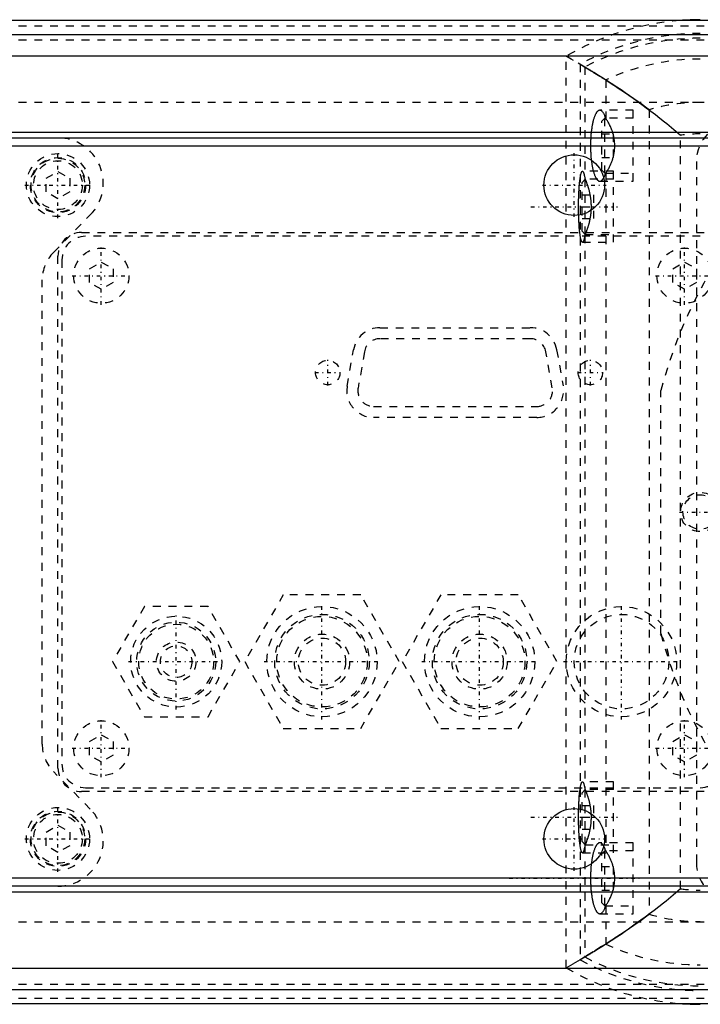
# Model space of a CAD drawing. Extents: x -614 to 147, y -88 to 88.
# Tile 4 of 9: x -415 to -329, y -62 to 62. Entities that reach past the tile are written whole.
import ezdxf

# ---------------------------------------------------------------- set-up
doc = ezdxf.new("R2010")
doc.units = 0
doc.linetypes.add('CENTER', pattern=[1.5, 0.45, -0.5, 0.05, -0.5])
doc.linetypes.add('DASHED', pattern=[2, 1, -1])
for name, color, linetype in [('AM_0', 7, 'CONTINUOUS'), ('AM_3', 7, 'DASHED'), ('AM_7', 7, 'CENTER')]:
    doc.layers.add(name, color=color, linetype=linetype)

msp = doc.modelspace()

# ---------------------------------------------------------------- linework, layer by layer
at = {"layer": 'AM_0', "color": 7, "linetype": 'CONTINUOUS'}
for p, q in [((-216.5, 62.4), (-595, 62.4)), ((-595, 60.61), (-216.5, 60.61)), ((-595, 57.91), (-216.5, 57.91)), ((-595, 48.21), (-216.5, 48.21)), ((-461.5, 47.5), (-227.5, 47.5)), ((-461.5, 46.5), (-227.5, 46.5)), ((-227.5, -46.5), (-461.5, -46.5)), ((-227.5, -47.5), (-461.5, -47.5)), ((-595, -48.21), (-216.5, -48.21)), ((-595, -57.91), (-216.5, -57.91)), ((-595, -60.61), (-216.5, -60.61)), ((-595, -62.4), (-216.5, -62.4))]:
    msp.add_line(p, q, dxfattribs=at)
for centre in [(-344.5, 41.5), (-344.5, -41.5)]:
    msp.add_circle(centre, 3.85, dxfattribs=at)
for centre, start, end in [((-328.5, 29), 90, 94.4282), ((-328.5, -29), 265.5718, 270)]:
    msp.add_arc(centre, 33.5, start, end, dxfattribs=at)
at = {"layer": 'AM_3', "color": 6, "linetype": 'DASHED'}
for p, q in [((-595, 61.74), (-216.5, 61.74)), ((-595, 59.93), (-216.5, 59.93)), ((-345.5, 57.87), (-343.75, 56.85)), ((-345.5, -57.87), (-345.5, 57.87)), ((-343.15, 56.49), (-345.5, 57.87)), ((-343.75, 56.85), (-343.75, -56.85)), ((-343.15, 56.49), (-343.15, 42.35)), ((-340.5, 54.85), (-340.5, 49.98)), ((-595, 52.03), (-216.5, 52.03)), ((-337, 51), (-341.25, 51)), ((-337, 50), (-340.6, 50)), ((-340.6, 43), (-340.6, 50)), ((-340.5, 49.98), (-340.51, 50)), ((-337, 42), (-337, 51)), ((-335, 51.06), (-335, -51.06)), ((-340.6, 50), (-341, 49.6)), ((-341, 43.4), (-341, 49.6)), ((-341, 48), (-339.5, 48)), ((-339.5, 45), (-339.5, 48)), ((-331, -47.83), (-331, 47.83)), ((-341, 45), (-339.5, 45)), ((-329, 44.5), (-329, -44.5)), ((-411.5, 42.37), (-410, 43.23)), ((-410, 43.23), (-408.5, 42.37)), ((-339.5, 43.25), (-343.45, 43.25)), ((-341, 43.4), (-340.6, 43)), ((-340.6, 43), (-337, 43)), ((-340.51, 43), (-340.5, 43.02)), ((-340.5, 43.02), (-340.5, -43.02)), ((-339.5, 34.25), (-339.5, 43.25)), ((-411.5, 40.63), (-411.5, 42.37)), ((-408.5, 42.37), (-408.5, 40.63)), ((-343.1, 42.25), (-343.5, 41.85)), ((-343.5, 35.65), (-343.5, 41.85)), ((-339.5, 42.25), (-343.1, 42.25)), ((-343.1, 35.25), (-343.1, 42.25)), ((-341.25, 42), (-337, 42)), ((-410, 39.77), (-411.5, 40.63)), ((-408.5, 40.63), (-410, 39.77)), ((-343.5, 40.25), (-342, 40.25)), ((-342, 37.25), (-342, 40.25)), ((-343.5, 38.75), (-342, 38.75)), ((-410.57, 32.96), (-405.9, 37.72)), ((-343.5, 37.25), (-342, 37.25)), ((-407, 35.5), (-328, 35.5)), ((-328.5, 35), (-406.5, 35)), ((-343.5, 35.65), (-343.1, 35.25)), ((-343.15, 35.15), (-343.15, -35.15)), ((-343.1, 35.25), (-339.5, 35.25)), ((-343.45, 34.25), (-339.5, 34.25)), ((-410, -32.5), (-410, 32.5)), ((-409.5, 32), (-409.5, -32)), ((-406, 30.87), (-404.5, 31.73)), ((-404.5, 31.73), (-403, 30.87)), ((-332, 30.87), (-330.5, 31.73)), ((-330.5, 31.73), (-329, 30.87)), ((-406, 29.13), (-406, 30.87)), ((-403, 30.87), (-403, 29.13)), ((-332, 29.13), (-332, 30.87)), ((-329, 30.87), (-329, 29.13)), ((-412, -29.46), (-412, 29.46)), ((-404.5, 28.27), (-406, 29.13)), ((-403, 29.13), (-404.5, 28.27)), ((-330.5, 28.27), (-332, 29.13)), ((-329, 29.13), (-330.5, 28.27)), ((-369.15, 23.4), (-350.07, 23.4)), ((-350.07, 22), (-369.15, 22)), ((-373.3, 15.98), (-372.5, 20.58)), ((-371.12, 20.34), (-371.92, 15.74)), ((-347.28, 15.75), (-348.11, 20.35)), ((-346.73, 20.6), (-345.9, 16)), ((-333.5, -15.43), (-333.5, 15.43)), ((-369.95, 13.4), (-349.25, 13.4)), ((-349.25, 12), (-369.95, 12)), ((-381.41, -10.5), (-386.31, -19)), ((-371.59, -10.5), (-381.41, -10.5)), ((-366.69, -19), (-371.59, -10.5)), ((-361.41, -10.5), (-366.31, -19)), ((-351.59, -10.5), (-361.41, -10.5)), ((-346.69, -19), (-351.59, -10.5)), ((-399.04, -12), (-403.08, -19)), ((-390.96, -12), (-399.04, -12)), ((-386.92, -19), (-390.96, -12)), ((-403.08, -19), (-399.04, -26)), ((-390.96, -26), (-386.92, -19)), ((-386.31, -19), (-381.41, -27.5)), ((-371.59, -27.5), (-366.69, -19)), ((-366.31, -19), (-361.41, -27.5)), ((-351.59, -27.5), (-346.69, -19)), ((-399.04, -26), (-390.96, -26)), ((-381.41, -27.5), (-371.59, -27.5)), ((-361.41, -27.5), (-351.59, -27.5)), ((-406, -29.13), (-404.5, -28.27)), ((-404.5, -28.27), (-403, -29.13)), ((-332, -29.13), (-330.5, -28.27)), ((-330.5, -28.27), (-329, -29.13)), ((-406, -30.87), (-406, -29.13)), ((-403, -29.13), (-403, -30.87)), ((-332, -30.87), (-332, -29.13)), ((-329, -29.13), (-329, -30.87)), ((-404.5, -31.73), (-406, -30.87)), ((-403, -30.87), (-404.5, -31.73)), ((-330.5, -31.73), (-332, -30.87)), ((-329, -30.87), (-330.5, -31.73)), ((-405.9, -37.72), (-410.57, -32.96)), ((-406.5, -35), (-328.5, -35)), ((-339.5, -34.25), (-343.45, -34.25)), ((-339.5, -43.25), (-339.5, -34.25)), ((-328, -35.5), (-407, -35.5)), ((-343.1, -35.25), (-343.5, -35.65)), ((-343.5, -41.85), (-343.5, -35.65)), ((-339.5, -35.25), (-343.1, -35.25)), ((-343.1, -42.25), (-343.1, -35.25)), ((-343.5, -37.25), (-342, -37.25)), ((-342, -40.25), (-342, -37.25)), ((-343.5, -38.75), (-342, -38.75)), ((-411.5, -40.63), (-410, -39.77)), ((-410, -39.77), (-408.5, -40.63)), ((-411.5, -42.37), (-411.5, -40.63)), ((-408.5, -40.63), (-408.5, -42.37)), ((-343.5, -40.25), (-342, -40.25)), ((-410, -43.23), (-411.5, -42.37)), ((-408.5, -42.37), (-410, -43.23)), ((-343.5, -41.85), (-343.1, -42.25)), ((-343.15, -42.35), (-343.15, -56.49)), ((-343.1, -42.25), (-339.5, -42.25)), ((-337, -42), (-341.25, -42)), ((-337, -51), (-337, -42)), ((-343.45, -43.25), (-339.5, -43.25)), ((-340.6, -43), (-341, -43.4)), ((-341, -49.6), (-341, -43.4)), ((-337, -43), (-340.6, -43)), ((-340.6, -50), (-340.6, -43)), ((-340.5, -43.02), (-340.51, -43)), ((-341, -45), (-339.5, -45)), ((-339.5, -48), (-339.5, -45)), ((-341, -48), (-339.5, -48)), ((-341, -49.6), (-340.6, -50)), ((-340.6, -50), (-337, -50)), ((-340.51, -50), (-340.5, -49.98)), ((-340.5, -49.98), (-340.5, -54.85)), ((-341.25, -51), (-337, -51)), ((-595, -52.03), (-216.5, -52.03)), ((-345.5, -57.87), (-343.15, -56.49)), ((-343.75, -56.85), (-345.5, -57.87)), ((-595, -59.93), (-216.5, -59.93)), ((-595, -61.74), (-216.5, -61.74))]:
    msp.add_line(p, q, dxfattribs=at)
for points in [[(-343.75, 56.85, 0), (-343.19, 56.51, 0), (-342.09, 55.85, 0), (-341.02, 55.18, 0), (-340.5, 54.85, 0)], [(-335, 51.06, 0), (-335.28, 51.27, 0), (-335.84, 51.68, 0), (-336.39, 52.08, 0), (-336.67, 52.28, 0), (-336.95, 52.47, 0), (-337.49, 52.85, 0), (-338.03, 53.22, 0), (-338.56, 53.58, 0), (-339.08, 53.93, 0), (-339.58, 54.26, 0), (-339.83, 54.42, 0), (-340.07, 54.58, 0), (-340.54, 54.88, 0), (-340.99, 55.16, 0), (-341.41, 55.42, 0), (-341.8, 55.67, 0), (-342.02, 55.8, 0), (-342.08, 55.84, 0), (-342.14, 55.87, 0), (-342.16, 55.89, 0), (-342.19, 55.91, 0), (-342.25, 55.94, 0), (-342.31, 55.98, 0), (-342.33, 56, 0), (-342.36, 56.01, 0), (-342.41, 56.04, 0), (-342.47, 56.08, 0), (-342.49, 56.09, 0), (-342.52, 56.11, 0), (-342.57, 56.14, 0), (-342.62, 56.17, 0), (-342.67, 56.2, 0), (-342.72, 56.23, 0), (-342.76, 56.26, 0), (-342.79, 56.27, 0), (-342.81, 56.28, 0), (-342.85, 56.31, 0), (-342.9, 56.34, 0), (-342.94, 56.36, 0), (-342.98, 56.39, 0), (-343.02, 56.41, 0), (-343.04, 56.42, 0), (-343.06, 56.43, 0), (-343.1, 56.46, 0), (-343.13, 56.48, 0), (-343.15, 56.49, 0)], [(-340.5, 54.85, 0), (-340.31, 54.73, 0), (-339.92, 54.48, 0), (-339.49, 54.2, 0), (-339.27, 54.05, 0), (-339.04, 53.9, 0), (-338.57, 53.59, 0), (-338.07, 53.25, 0), (-337.56, 52.9, 0), (-337.02, 52.53, 0), (-336.48, 52.14, 0), (-336.2, 51.94, 0), (-335.92, 51.74, 0), (-335.36, 51.33, 0), (-334.78, 50.9, 0), (-334.2, 50.46, 0), (-333.62, 50.01, 0), (-333.04, 49.54, 0), (-332.74, 49.31, 0), (-332.45, 49.07, 0), (-331.87, 48.58, 0), (-331.29, 48.09, 0), (-331, 47.83, 0)], [(-341.25, 51, 0), (-341.27, 51, 0), (-341.3, 51, 0), (-341.34, 50.99, 0), (-341.35, 50.98, 0), (-341.37, 50.98, 0), (-341.4, 50.96, 0), (-341.44, 50.94, 0), (-341.47, 50.92, 0), (-341.51, 50.89, 0), (-341.54, 50.86, 0), (-341.56, 50.85, 0), (-341.57, 50.83, 0), (-341.61, 50.79, 0), (-341.64, 50.75, 0), (-341.67, 50.71, 0), (-341.7, 50.66, 0), (-341.73, 50.61, 0), (-341.75, 50.58, 0), (-341.77, 50.55, 0), (-341.8, 50.49, 0), (-341.83, 50.43, 0), (-341.84, 50.4, 0), (-341.86, 50.36, 0), (-341.89, 50.3, 0), (-341.92, 50.22, 0), (-341.93, 50.19, 0), (-341.94, 50.15, 0), (-341.97, 50.07, 0), (-342, 49.99, 0), (-342.02, 49.9, 0), (-342.05, 49.82, 0), (-342.08, 49.73, 0), (-342.09, 49.68, 0), (-342.1, 49.64, 0), (-342.12, 49.54, 0), (-342.15, 49.44, 0), (-342.17, 49.34, 0), (-342.19, 49.24, 0), (-342.21, 49.13, 0), (-342.22, 49.08, 0), (-342.23, 49.03, 0), (-342.25, 48.92, 0), (-342.27, 48.81, 0), (-342.28, 48.69, 0), (-342.3, 48.58, 0), (-342.32, 48.46, 0), (-342.32, 48.4, 0), (-342.33, 48.34, 0), (-342.34, 48.22, 0), (-342.36, 48.1, 0), (-342.37, 47.98, 0), (-342.38, 47.85, 0), (-342.39, 47.73, 0), (-342.39, 47.66, 0), (-342.4, 47.6, 0), (-342.41, 47.47, 0), (-342.41, 47.35, 0), (-342.42, 47.22, 0), (-342.42, 47.09, 0), (-342.43, 46.96, 0), (-342.43, 46.89, 0), (-342.43, 46.83, 0), (-342.43, 46.7, 0), (-342.43, 46.57, 0), (-342.43, 46.5, 0), (-342.43, 46.43, 0), (-342.43, 46.3, 0), (-342.43, 46.17, 0), (-342.43, 46.11, 0), (-342.43, 46.04, 0), (-342.42, 45.91, 0), (-342.42, 45.78, 0), (-342.41, 45.65, 0), (-342.41, 45.53, 0), (-342.4, 45.4, 0), (-342.39, 45.34, 0), (-342.39, 45.27, 0), (-342.38, 45.15, 0), (-342.37, 45.02, 0), (-342.36, 44.9, 0), (-342.34, 44.78, 0), (-342.33, 44.66, 0), (-342.32, 44.6, 0), (-342.32, 44.54, 0), (-342.3, 44.42, 0), (-342.28, 44.31, 0), (-342.27, 44.19, 0), (-342.25, 44.08, 0), (-342.23, 43.97, 0), (-342.22, 43.92, 0), (-342.21, 43.87, 0), (-342.19, 43.76, 0), (-342.17, 43.66, 0), (-342.15, 43.56, 0), (-342.12, 43.46, 0), (-342.1, 43.36, 0), (-342.09, 43.32, 0), (-342.08, 43.27, 0), (-342.05, 43.18, 0), (-342.02, 43.1, 0), (-342, 43.01, 0), (-341.97, 42.93, 0), (-341.94, 42.85, 0), (-341.93, 42.81, 0), (-341.92, 42.78, 0), (-341.89, 42.7, 0), (-341.86, 42.64, 0), (-341.84, 42.6, 0), (-341.83, 42.57, 0), (-341.8, 42.51, 0), (-341.77, 42.45, 0), (-341.75, 42.42, 0), (-341.73, 42.39, 0), (-341.7, 42.34, 0), (-341.67, 42.29, 0), (-341.64, 42.25, 0), (-341.61, 42.21, 0), (-341.57, 42.17, 0), (-341.56, 42.15, 0), (-341.54, 42.14, 0), (-341.51, 42.11, 0), (-341.47, 42.08, 0), (-341.44, 42.06, 0), (-341.4, 42.04, 0), (-341.37, 42.02, 0), (-341.35, 42.02, 0), (-341.34, 42.01, 0), (-341.3, 42, 0), (-341.27, 42, 0), (-341.25, 42, 0)], [(-340.51, 50, 0), (-340.52, 50.05, 0), (-340.56, 50.16, 0), (-340.6, 50.25, 0), (-340.61, 50.3, 0), (-340.63, 50.34, 0), (-340.67, 50.43, 0), (-340.71, 50.51, 0), (-340.75, 50.58, 0), (-340.79, 50.65, 0), (-340.83, 50.71, 0), (-340.86, 50.74, 0), (-340.88, 50.77, 0), (-340.92, 50.82, 0), (-340.96, 50.87, 0), (-341.01, 50.9, 0), (-341.05, 50.94, 0), (-341.09, 50.96, 0), (-341.12, 50.97, 0), (-341.14, 50.98, 0), (-341.18, 50.99, 0), (-341.23, 51, 0), (-341.25, 51, 0)], [(-339.56, 48, 0), (-339.58, 48.07, 0), (-339.62, 48.2, 0), (-339.66, 48.33, 0), (-339.68, 48.4, 0), (-339.71, 48.46, 0), (-339.75, 48.59, 0), (-339.8, 48.71, 0), (-339.85, 48.83, 0), (-339.91, 48.95, 0), (-339.96, 49.06, 0), (-339.98, 49.11, 0), (-340.01, 49.17, 0), (-340.07, 49.27, 0), (-340.12, 49.38, 0), (-340.18, 49.47, 0), (-340.23, 49.57, 0), (-340.29, 49.67, 0), (-340.32, 49.71, 0), (-340.35, 49.76, 0), (-340.41, 49.85, 0), (-340.47, 49.94, 0), (-340.5, 49.98, 0)], [(-339.5, 47.76, 0), (-339.51, 47.8, 0), (-339.53, 47.88, 0), (-339.55, 47.96, 0), (-339.56, 48, 0)], [(-339.45, 47.5, 0), (-339.45, 47.54, 0), (-339.47, 47.63, 0), (-339.49, 47.72, 0), (-339.5, 47.76, 0)], [(-339.35, 46.5, 0), (-339.35, 46.53, 0), (-339.35, 46.58, 0), (-339.36, 46.64, 0), (-339.36, 46.67, 0), (-339.36, 46.69, 0), (-339.36, 46.75, 0), (-339.36, 46.8, 0), (-339.37, 46.86, 0), (-339.37, 46.92, 0), (-339.37, 46.97, 0), (-339.38, 47, 0), (-339.38, 47.03, 0), (-339.39, 47.08, 0), (-339.39, 47.14, 0), (-339.4, 47.19, 0), (-339.41, 47.25, 0), (-339.41, 47.31, 0), (-339.42, 47.33, 0), (-339.42, 47.36, 0), (-339.43, 47.42, 0), (-339.44, 47.47, 0), (-339.45, 47.5, 0)], [(-339.5, 45.24, 0), (-339.49, 45.27, 0), (-339.48, 45.34, 0), (-339.46, 45.41, 0), (-339.46, 45.44, 0), (-339.45, 45.48, 0), (-339.44, 45.55, 0), (-339.42, 45.62, 0), (-339.41, 45.69, 0), (-339.4, 45.76, 0), (-339.4, 45.83, 0), (-339.39, 45.87, 0), (-339.39, 45.9, 0), (-339.38, 45.97, 0), (-339.37, 46.04, 0), (-339.37, 46.11, 0), (-339.36, 46.18, 0), (-339.36, 46.26, 0), (-339.36, 46.29, 0), (-339.36, 46.33, 0), (-339.36, 46.4, 0), (-339.35, 46.47, 0), (-339.35, 46.5, 0)], [(-339.56, 45, 0), (-339.55, 45.04, 0), (-339.53, 45.12, 0), (-339.51, 45.2, 0), (-339.5, 45.24, 0)], [(-340.34, 43.25, 0), (-340.32, 43.29, 0), (-340.27, 43.37, 0), (-340.22, 43.45, 0), (-340.19, 43.49, 0), (-340.17, 43.54, 0), (-340.12, 43.62, 0), (-340.08, 43.71, 0), (-340.03, 43.8, 0), (-339.98, 43.89, 0), (-339.94, 43.98, 0), (-339.92, 44.03, 0), (-339.89, 44.08, 0), (-339.85, 44.18, 0), (-339.81, 44.28, 0), (-339.76, 44.39, 0), (-339.72, 44.49, 0), (-339.68, 44.6, 0), (-339.66, 44.66, 0), (-339.65, 44.71, 0), (-339.61, 44.83, 0), (-339.58, 44.94, 0), (-339.56, 45, 0)], [(-343.45, 34.25, 0), (-343.46, 34.25, 0), (-343.47, 34.25, 0), (-343.49, 34.26, 0), (-343.49, 34.27, 0), (-343.5, 34.27, 0), (-343.51, 34.29, 0), (-343.53, 34.31, 0), (-343.54, 34.33, 0), (-343.56, 34.36, 0), (-343.57, 34.39, 0), (-343.58, 34.4, 0), (-343.59, 34.42, 0), (-343.6, 34.46, 0), (-343.61, 34.5, 0), (-343.63, 34.54, 0), (-343.64, 34.59, 0), (-343.65, 34.64, 0), (-343.66, 34.67, 0), (-343.67, 34.7, 0), (-343.68, 34.76, 0), (-343.69, 34.82, 0), (-343.7, 34.85, 0), (-343.7, 34.89, 0), (-343.72, 34.95, 0), (-343.73, 35.03, 0), (-343.74, 35.06, 0), (-343.74, 35.1, 0), (-343.75, 35.18, 0), (-343.76, 35.26, 0), (-343.78, 35.35, 0), (-343.79, 35.43, 0), (-343.8, 35.52, 0), (-343.8, 35.57, 0), (-343.81, 35.61, 0), (-343.82, 35.71, 0), (-343.83, 35.81, 0), (-343.84, 35.91, 0), (-343.85, 36.01, 0), (-343.85, 36.12, 0), (-343.86, 36.17, 0), (-343.86, 36.22, 0), (-343.87, 36.33, 0), (-343.88, 36.44, 0), (-343.88, 36.56, 0), (-343.89, 36.67, 0), (-343.9, 36.79, 0), (-343.9, 36.85, 0), (-343.9, 36.91, 0), (-343.91, 37.03, 0), (-343.92, 37.15, 0), (-343.92, 37.27, 0), (-343.93, 37.4, 0), (-343.93, 37.52, 0), (-343.93, 37.59, 0), (-343.93, 37.65, 0), (-343.94, 37.78, 0), (-343.94, 37.9, 0), (-343.94, 38.03, 0), (-343.94, 38.16, 0), (-343.95, 38.29, 0), (-343.95, 38.36, 0), (-343.95, 38.42, 0), (-343.95, 38.55, 0), (-343.95, 38.68, 0), (-343.95, 38.75, 0), (-343.95, 38.82, 0), (-343.95, 38.95, 0), (-343.95, 39.08, 0), (-343.95, 39.14, 0), (-343.95, 39.21, 0), (-343.94, 39.34, 0), (-343.94, 39.47, 0), (-343.94, 39.6, 0), (-343.94, 39.72, 0), (-343.93, 39.85, 0), (-343.93, 39.91, 0), (-343.93, 39.98, 0), (-343.93, 40.1, 0), (-343.92, 40.23, 0), (-343.92, 40.35, 0), (-343.91, 40.47, 0), (-343.9, 40.59, 0), (-343.9, 40.65, 0), (-343.9, 40.71, 0), (-343.89, 40.83, 0), (-343.88, 40.94, 0), (-343.88, 41.06, 0), (-343.87, 41.17, 0), (-343.86, 41.28, 0), (-343.86, 41.33, 0), (-343.85, 41.38, 0), (-343.85, 41.49, 0), (-343.84, 41.59, 0), (-343.83, 41.69, 0), (-343.82, 41.79, 0), (-343.81, 41.89, 0), (-343.8, 41.93, 0), (-343.8, 41.98, 0), (-343.79, 42.07, 0), (-343.78, 42.15, 0), (-343.76, 42.24, 0), (-343.75, 42.32, 0), (-343.74, 42.4, 0), (-343.74, 42.44, 0), (-343.73, 42.47, 0), (-343.72, 42.55, 0), (-343.7, 42.61, 0), (-343.7, 42.65, 0), (-343.69, 42.68, 0), (-343.68, 42.74, 0), (-343.67, 42.8, 0), (-343.66, 42.83, 0), (-343.65, 42.86, 0), (-343.64, 42.91, 0), (-343.63, 42.96, 0), (-343.61, 43, 0), (-343.6, 43.04, 0), (-343.59, 43.08, 0), (-343.58, 43.1, 0), (-343.57, 43.11, 0), (-343.56, 43.14, 0), (-343.54, 43.17, 0), (-343.53, 43.19, 0), (-343.51, 43.21, 0), (-343.5, 43.23, 0), (-343.49, 43.23, 0), (-343.49, 43.24, 0), (-343.47, 43.25, 0), (-343.46, 43.25, 0), (-343.45, 43.25, 0)], [(-343.45, 43.25, 0), (-343.44, 43.25, 0), (-343.42, 43.24, 0), (-343.4, 43.23, 0), (-343.4, 43.22, 0), (-343.39, 43.21, 0), (-343.37, 43.19, 0), (-343.35, 43.16, 0), (-343.33, 43.13, 0), (-343.32, 43.09, 0), (-343.3, 43.04, 0), (-343.29, 43.02, 0), (-343.28, 42.99, 0), (-343.27, 42.94, 0), (-343.25, 42.88, 0), (-343.23, 42.81, 0), (-343.22, 42.74, 0), (-343.2, 42.66, 0), (-343.19, 42.62, 0), (-343.19, 42.58, 0), (-343.17, 42.49, 0), (-343.16, 42.4, 0), (-343.15, 42.35, 0)], [(-340.86, 42.25, 0), (-340.85, 42.26, 0), (-340.83, 42.29, 0), (-340.81, 42.32, 0), (-340.8, 42.34, 0), (-340.79, 42.36, 0), (-340.77, 42.39, 0), (-340.75, 42.43, 0), (-340.73, 42.46, 0), (-340.71, 42.5, 0), (-340.69, 42.54, 0), (-340.68, 42.56, 0), (-340.67, 42.59, 0), (-340.65, 42.63, 0), (-340.63, 42.67, 0), (-340.61, 42.72, 0), (-340.59, 42.77, 0), (-340.57, 42.82, 0), (-340.56, 42.84, 0), (-340.55, 42.87, 0), (-340.53, 42.92, 0), (-340.51, 42.97, 0), (-340.51, 43, 0)], [(-340.5, 43.02, 0), (-340.47, 43.05, 0), (-340.42, 43.13, 0), (-340.37, 43.21, 0), (-340.34, 43.25, 0)], [(-343.15, 42.35, 0), (-343.14, 42.33, 0), (-343.12, 42.28, 0), (-343.1, 42.23, 0), (-343.09, 42.21, 0), (-343.08, 42.18, 0), (-343.06, 42.13, 0), (-343.04, 42.08, 0), (-343.02, 42.03, 0), (-343, 41.98, 0), (-342.98, 41.93, 0), (-342.97, 41.91, 0), (-342.96, 41.88, 0), (-342.94, 41.83, 0), (-342.92, 41.77, 0), (-342.9, 41.71, 0), (-342.88, 41.66, 0), (-342.86, 41.6, 0), (-342.85, 41.57, 0), (-342.84, 41.54, 0), (-342.82, 41.48, 0), (-342.8, 41.42, 0), (-342.79, 41.39, 0), (-342.78, 41.36, 0), (-342.76, 41.29, 0), (-342.74, 41.23, 0), (-342.73, 41.2, 0), (-342.72, 41.16, 0), (-342.7, 41.1, 0), (-342.68, 41.03, 0), (-342.66, 40.96, 0), (-342.64, 40.89, 0), (-342.62, 40.83, 0), (-342.62, 40.79, 0), (-342.61, 40.76, 0), (-342.59, 40.68, 0), (-342.57, 40.61, 0), (-342.56, 40.54, 0), (-342.54, 40.47, 0), (-342.53, 40.4, 0), (-342.52, 40.36, 0), (-342.51, 40.32, 0), (-342.5, 40.25, 0), (-342.48, 40.17, 0), (-342.47, 40.1, 0), (-342.46, 40.02, 0), (-342.45, 39.94, 0), (-342.44, 39.91, 0), (-342.44, 39.87, 0), (-342.43, 39.79, 0), (-342.42, 39.71, 0), (-342.41, 39.64, 0), (-342.4, 39.56, 0), (-342.39, 39.48, 0), (-342.39, 39.44, 0), (-342.38, 39.41, 0), (-342.38, 39.33, 0), (-342.37, 39.25, 0), (-342.37, 39.17, 0), (-342.37, 39.1, 0), (-342.36, 39.02, 0), (-342.36, 38.98, 0), (-342.36, 38.94, 0), (-342.36, 38.86, 0), (-342.36, 38.79, 0), (-342.36, 38.75, 0), (-342.36, 38.71, 0), (-342.36, 38.64, 0), (-342.36, 38.56, 0), (-342.36, 38.52, 0), (-342.36, 38.48, 0), (-342.37, 38.4, 0), (-342.37, 38.33, 0), (-342.37, 38.25, 0), (-342.38, 38.17, 0), (-342.38, 38.09, 0), (-342.39, 38.06, 0), (-342.39, 38.02, 0), (-342.4, 37.94, 0), (-342.41, 37.86, 0), (-342.42, 37.79, 0), (-342.43, 37.71, 0), (-342.44, 37.63, 0), (-342.44, 37.59, 0), (-342.45, 37.56, 0), (-342.46, 37.48, 0), (-342.47, 37.4, 0), (-342.48, 37.33, 0), (-342.5, 37.25, 0), (-342.51, 37.18, 0), (-342.52, 37.14, 0), (-342.53, 37.1, 0), (-342.54, 37.03, 0), (-342.56, 36.96, 0), (-342.57, 36.89, 0), (-342.59, 36.82, 0), (-342.61, 36.74, 0), (-342.62, 36.71, 0), (-342.62, 36.67, 0), (-342.64, 36.61, 0), (-342.66, 36.54, 0), (-342.68, 36.47, 0), (-342.7, 36.4, 0), (-342.72, 36.34, 0), (-342.73, 36.3, 0), (-342.74, 36.27, 0), (-342.76, 36.21, 0), (-342.78, 36.14, 0), (-342.79, 36.11, 0), (-342.8, 36.08, 0), (-342.82, 36.02, 0), (-342.84, 35.96, 0), (-342.85, 35.93, 0), (-342.86, 35.9, 0), (-342.88, 35.84, 0), (-342.9, 35.79, 0), (-342.92, 35.73, 0), (-342.94, 35.67, 0), (-342.96, 35.62, 0), (-342.97, 35.59, 0), (-342.98, 35.57, 0), (-343, 35.52, 0), (-343.02, 35.47, 0), (-343.04, 35.42, 0), (-343.06, 35.37, 0), (-343.08, 35.32, 0), (-343.09, 35.29, 0), (-343.1, 35.27, 0), (-343.12, 35.22, 0), (-343.14, 35.17, 0), (-343.15, 35.15, 0)], [(-341.25, 42, 0), (-341.24, 42, 0), (-341.22, 42, 0), (-341.2, 42, 0), (-341.18, 42.01, 0), (-341.17, 42.01, 0), (-341.15, 42.02, 0), (-341.13, 42.02, 0), (-341.11, 42.03, 0), (-341.09, 42.04, 0), (-341.06, 42.06, 0), (-341.05, 42.06, 0), (-341.04, 42.07, 0), (-341.02, 42.08, 0), (-341, 42.1, 0), (-340.98, 42.12, 0), (-340.96, 42.14, 0), (-340.94, 42.16, 0), (-340.93, 42.17, 0), (-340.92, 42.18, 0), (-340.89, 42.21, 0), (-340.87, 42.23, 0), (-340.86, 42.25, 0)], [(-343.15, 35.15, 0), (-343.16, 35.1, 0), (-343.17, 35.01, 0), (-343.19, 34.92, 0), (-343.19, 34.88, 0), (-343.2, 34.84, 0), (-343.22, 34.76, 0), (-343.23, 34.69, 0), (-343.25, 34.62, 0), (-343.27, 34.56, 0), (-343.28, 34.51, 0), (-343.29, 34.48, 0), (-343.3, 34.46, 0), (-343.32, 34.41, 0), (-343.33, 34.37, 0), (-343.35, 34.34, 0), (-343.37, 34.31, 0), (-343.39, 34.29, 0), (-343.4, 34.28, 0), (-343.4, 34.27, 0), (-343.42, 34.26, 0), (-343.44, 34.25, 0), (-343.45, 34.25, 0)], [(-343.45, -43.25, 0), (-343.46, -43.25, 0), (-343.47, -43.25, 0), (-343.49, -43.24, 0), (-343.49, -43.23, 0), (-343.5, -43.23, 0), (-343.51, -43.21, 0), (-343.53, -43.19, 0), (-343.54, -43.17, 0), (-343.56, -43.14, 0), (-343.57, -43.11, 0), (-343.58, -43.1, 0), (-343.59, -43.08, 0), (-343.6, -43.04, 0), (-343.61, -43, 0), (-343.63, -42.96, 0), (-343.64, -42.91, 0), (-343.65, -42.86, 0), (-343.66, -42.83, 0), (-343.67, -42.8, 0), (-343.68, -42.74, 0), (-343.69, -42.68, 0), (-343.7, -42.65, 0), (-343.7, -42.61, 0), (-343.72, -42.55, 0), (-343.73, -42.47, 0), (-343.74, -42.44, 0), (-343.74, -42.4, 0), (-343.75, -42.32, 0), (-343.76, -42.24, 0), (-343.78, -42.15, 0), (-343.79, -42.07, 0), (-343.8, -41.98, 0), (-343.8, -41.93, 0), (-343.81, -41.89, 0), (-343.82, -41.79, 0), (-343.83, -41.69, 0), (-343.84, -41.59, 0), (-343.85, -41.49, 0), (-343.85, -41.38, 0), (-343.86, -41.33, 0), (-343.86, -41.28, 0), (-343.87, -41.17, 0), (-343.88, -41.06, 0), (-343.88, -40.94, 0), (-343.89, -40.83, 0), (-343.9, -40.71, 0), (-343.9, -40.65, 0), (-343.9, -40.59, 0), (-343.91, -40.47, 0), (-343.92, -40.35, 0), (-343.92, -40.23, 0), (-343.93, -40.1, 0), (-343.93, -39.98, 0), (-343.93, -39.91, 0), (-343.93, -39.85, 0), (-343.94, -39.72, 0), (-343.94, -39.6, 0), (-343.94, -39.47, 0), (-343.94, -39.34, 0), (-343.95, -39.21, 0), (-343.95, -39.14, 0), (-343.95, -39.08, 0), (-343.95, -38.95, 0), (-343.95, -38.82, 0), (-343.95, -38.75, 0), (-343.95, -38.68, 0), (-343.95, -38.55, 0), (-343.95, -38.42, 0), (-343.95, -38.36, 0), (-343.95, -38.29, 0), (-343.94, -38.16, 0), (-343.94, -38.03, 0), (-343.94, -37.9, 0), (-343.94, -37.78, 0), (-343.93, -37.65, 0), (-343.93, -37.59, 0), (-343.93, -37.52, 0), (-343.93, -37.4, 0), (-343.92, -37.27, 0), (-343.92, -37.15, 0), (-343.91, -37.03, 0), (-343.9, -36.91, 0), (-343.9, -36.85, 0), (-343.9, -36.79, 0), (-343.89, -36.67, 0), (-343.88, -36.56, 0), (-343.88, -36.44, 0), (-343.87, -36.33, 0), (-343.86, -36.22, 0), (-343.86, -36.17, 0), (-343.85, -36.12, 0), (-343.85, -36.01, 0), (-343.84, -35.91, 0), (-343.83, -35.81, 0), (-343.82, -35.71, 0), (-343.81, -35.61, 0), (-343.8, -35.57, 0), (-343.8, -35.52, 0), (-343.79, -35.43, 0), (-343.78, -35.35, 0), (-343.76, -35.26, 0), (-343.75, -35.18, 0), (-343.74, -35.1, 0), (-343.74, -35.06, 0), (-343.73, -35.03, 0), (-343.72, -34.95, 0), (-343.7, -34.89, 0), (-343.7, -34.85, 0), (-343.69, -34.82, 0), (-343.68, -34.76, 0), (-343.67, -34.7, 0), (-343.66, -34.67, 0), (-343.65, -34.64, 0), (-343.64, -34.59, 0), (-343.63, -34.54, 0), (-343.61, -34.5, 0), (-343.6, -34.46, 0), (-343.59, -34.42, 0), (-343.58, -34.4, 0), (-343.57, -34.39, 0), (-343.56, -34.36, 0), (-343.54, -34.33, 0), (-343.53, -34.31, 0), (-343.51, -34.29, 0), (-343.5, -34.27, 0), (-343.49, -34.27, 0), (-343.49, -34.26, 0), (-343.47, -34.25, 0), (-343.46, -34.25, 0), (-343.45, -34.25, 0)], [(-343.45, -34.25, 0), (-343.44, -34.25, 0), (-343.42, -34.26, 0), (-343.4, -34.27, 0), (-343.4, -34.28, 0), (-343.39, -34.29, 0), (-343.37, -34.31, 0), (-343.35, -34.34, 0), (-343.33, -34.37, 0), (-343.32, -34.41, 0), (-343.3, -34.46, 0), (-343.29, -34.48, 0), (-343.28, -34.51, 0), (-343.27, -34.56, 0), (-343.25, -34.62, 0), (-343.23, -34.69, 0), (-343.22, -34.76, 0), (-343.2, -34.84, 0), (-343.19, -34.88, 0), (-343.19, -34.92, 0), (-343.17, -35.01, 0), (-343.16, -35.1, 0), (-343.15, -35.15, 0)], [(-343.15, -35.15, 0), (-343.14, -35.17, 0), (-343.12, -35.22, 0), (-343.1, -35.27, 0), (-343.09, -35.29, 0), (-343.08, -35.32, 0), (-343.06, -35.37, 0), (-343.04, -35.42, 0), (-343.02, -35.47, 0), (-343, -35.52, 0), (-342.98, -35.57, 0), (-342.97, -35.59, 0), (-342.96, -35.62, 0), (-342.94, -35.67, 0), (-342.92, -35.73, 0), (-342.9, -35.79, 0), (-342.88, -35.84, 0), (-342.86, -35.9, 0), (-342.85, -35.93, 0), (-342.84, -35.96, 0), (-342.82, -36.02, 0), (-342.8, -36.08, 0), (-342.79, -36.11, 0), (-342.78, -36.14, 0), (-342.76, -36.21, 0), (-342.74, -36.27, 0), (-342.73, -36.3, 0), (-342.72, -36.34, 0), (-342.7, -36.4, 0), (-342.68, -36.47, 0), (-342.66, -36.54, 0), (-342.64, -36.61, 0), (-342.62, -36.67, 0), (-342.62, -36.71, 0), (-342.61, -36.74, 0), (-342.59, -36.82, 0), (-342.57, -36.89, 0), (-342.56, -36.96, 0), (-342.54, -37.03, 0), (-342.53, -37.1, 0), (-342.52, -37.14, 0), (-342.51, -37.18, 0), (-342.5, -37.25, 0), (-342.48, -37.33, 0), (-342.47, -37.4, 0), (-342.46, -37.48, 0), (-342.45, -37.56, 0), (-342.44, -37.59, 0), (-342.44, -37.63, 0), (-342.43, -37.71, 0), (-342.42, -37.79, 0), (-342.41, -37.86, 0), (-342.4, -37.94, 0), (-342.39, -38.02, 0), (-342.39, -38.06, 0), (-342.38, -38.09, 0), (-342.38, -38.17, 0), (-342.37, -38.25, 0), (-342.37, -38.33, 0), (-342.37, -38.4, 0), (-342.36, -38.48, 0), (-342.36, -38.52, 0), (-342.36, -38.56, 0), (-342.36, -38.64, 0), (-342.36, -38.71, 0), (-342.36, -38.75, 0), (-342.36, -38.79, 0), (-342.36, -38.86, 0), (-342.36, -38.94, 0), (-342.36, -38.98, 0), (-342.36, -39.02, 0), (-342.37, -39.1, 0), (-342.37, -39.17, 0), (-342.37, -39.25, 0), (-342.38, -39.33, 0), (-342.38, -39.41, 0), (-342.39, -39.44, 0), (-342.39, -39.48, 0), (-342.4, -39.56, 0), (-342.41, -39.64, 0), (-342.42, -39.71, 0), (-342.43, -39.79, 0), (-342.44, -39.87, 0), (-342.44, -39.91, 0), (-342.45, -39.94, 0), (-342.46, -40.02, 0), (-342.47, -40.1, 0), (-342.48, -40.17, 0), (-342.5, -40.25, 0), (-342.51, -40.32, 0), (-342.52, -40.36, 0), (-342.53, -40.4, 0), (-342.54, -40.47, 0), (-342.56, -40.54, 0), (-342.57, -40.61, 0), (-342.59, -40.68, 0), (-342.61, -40.76, 0), (-342.62, -40.79, 0), (-342.62, -40.83, 0), (-342.64, -40.89, 0), (-342.66, -40.96, 0), (-342.68, -41.03, 0), (-342.7, -41.1, 0), (-342.72, -41.16, 0), (-342.73, -41.2, 0), (-342.74, -41.23, 0), (-342.76, -41.29, 0), (-342.78, -41.36, 0), (-342.79, -41.39, 0), (-342.8, -41.42, 0), (-342.82, -41.48, 0), (-342.84, -41.54, 0), (-342.85, -41.57, 0), (-342.86, -41.6, 0), (-342.88, -41.66, 0), (-342.9, -41.71, 0), (-342.92, -41.77, 0), (-342.94, -41.83, 0), (-342.96, -41.88, 0), (-342.97, -41.91, 0), (-342.98, -41.93, 0), (-343, -41.98, 0), (-343.02, -42.03, 0), (-343.04, -42.08, 0), (-343.06, -42.13, 0), (-343.08, -42.18, 0), (-343.09, -42.21, 0), (-343.1, -42.23, 0), (-343.12, -42.28, 0), (-343.14, -42.33, 0), (-343.15, -42.35, 0)], [(-343.15, -42.35, 0), (-343.16, -42.4, 0), (-343.17, -42.49, 0), (-343.19, -42.58, 0), (-343.19, -42.62, 0), (-343.2, -42.66, 0), (-343.22, -42.74, 0), (-343.23, -42.81, 0), (-343.25, -42.88, 0), (-343.27, -42.94, 0), (-343.28, -42.99, 0), (-343.29, -43.02, 0), (-343.3, -43.04, 0), (-343.32, -43.09, 0), (-343.33, -43.13, 0), (-343.35, -43.16, 0), (-343.37, -43.19, 0), (-343.39, -43.21, 0), (-343.4, -43.22, 0), (-343.4, -43.23, 0), (-343.42, -43.24, 0), (-343.44, -43.25, 0), (-343.45, -43.25, 0)], [(-341.25, -42, 0), (-341.27, -42, 0), (-341.3, -42, 0), (-341.34, -42.01, 0), (-341.35, -42.02, 0), (-341.37, -42.02, 0), (-341.4, -42.04, 0), (-341.44, -42.06, 0), (-341.47, -42.08, 0), (-341.51, -42.11, 0), (-341.54, -42.14, 0), (-341.56, -42.15, 0), (-341.57, -42.17, 0), (-341.61, -42.21, 0), (-341.64, -42.25, 0), (-341.67, -42.29, 0), (-341.7, -42.34, 0), (-341.73, -42.39, 0), (-341.75, -42.42, 0), (-341.77, -42.45, 0), (-341.8, -42.51, 0), (-341.83, -42.57, 0), (-341.84, -42.6, 0), (-341.86, -42.64, 0), (-341.89, -42.7, 0), (-341.92, -42.78, 0), (-341.93, -42.81, 0), (-341.94, -42.85, 0), (-341.97, -42.93, 0), (-342, -43.01, 0), (-342.02, -43.1, 0), (-342.05, -43.18, 0), (-342.08, -43.27, 0), (-342.09, -43.32, 0), (-342.1, -43.36, 0), (-342.12, -43.46, 0), (-342.15, -43.56, 0), (-342.17, -43.66, 0), (-342.19, -43.76, 0), (-342.21, -43.87, 0), (-342.22, -43.92, 0), (-342.23, -43.97, 0), (-342.25, -44.08, 0), (-342.27, -44.19, 0), (-342.28, -44.31, 0), (-342.3, -44.42, 0), (-342.32, -44.54, 0), (-342.32, -44.6, 0), (-342.33, -44.66, 0), (-342.34, -44.78, 0), (-342.36, -44.9, 0), (-342.37, -45.02, 0), (-342.38, -45.15, 0), (-342.39, -45.27, 0), (-342.39, -45.34, 0), (-342.4, -45.4, 0), (-342.41, -45.53, 0), (-342.41, -45.65, 0), (-342.42, -45.78, 0), (-342.42, -45.91, 0), (-342.43, -46.04, 0), (-342.43, -46.11, 0), (-342.43, -46.17, 0), (-342.43, -46.3, 0), (-342.43, -46.43, 0), (-342.43, -46.5, 0), (-342.43, -46.57, 0), (-342.43, -46.7, 0), (-342.43, -46.83, 0), (-342.43, -46.89, 0), (-342.43, -46.96, 0), (-342.42, -47.09, 0), (-342.42, -47.22, 0), (-342.41, -47.35, 0), (-342.41, -47.47, 0), (-342.4, -47.6, 0), (-342.39, -47.66, 0), (-342.39, -47.73, 0), (-342.38, -47.85, 0), (-342.37, -47.98, 0), (-342.36, -48.1, 0), (-342.34, -48.22, 0), (-342.33, -48.34, 0), (-342.32, -48.4, 0), (-342.32, -48.46, 0), (-342.3, -48.58, 0), (-342.28, -48.69, 0), (-342.27, -48.81, 0), (-342.25, -48.92, 0), (-342.23, -49.03, 0), (-342.22, -49.08, 0), (-342.21, -49.13, 0), (-342.19, -49.24, 0), (-342.17, -49.34, 0), (-342.15, -49.44, 0), (-342.12, -49.54, 0), (-342.1, -49.64, 0), (-342.09, -49.68, 0), (-342.08, -49.73, 0), (-342.05, -49.82, 0), (-342.02, -49.9, 0), (-342, -49.99, 0), (-341.97, -50.07, 0), (-341.94, -50.15, 0), (-341.93, -50.19, 0), (-341.92, -50.22, 0), (-341.89, -50.3, 0), (-341.86, -50.36, 0), (-341.84, -50.4, 0), (-341.83, -50.43, 0), (-341.8, -50.49, 0), (-341.77, -50.55, 0), (-341.75, -50.58, 0), (-341.73, -50.61, 0), (-341.7, -50.66, 0), (-341.67, -50.71, 0), (-341.64, -50.75, 0), (-341.61, -50.79, 0), (-341.57, -50.83, 0), (-341.56, -50.85, 0), (-341.54, -50.86, 0), (-341.51, -50.89, 0), (-341.47, -50.92, 0), (-341.44, -50.94, 0), (-341.4, -50.96, 0), (-341.37, -50.98, 0), (-341.35, -50.98, 0), (-341.34, -50.99, 0), (-341.3, -51, 0), (-341.27, -51, 0), (-341.25, -51, 0)], [(-340.86, -42.25, 0), (-340.87, -42.23, 0), (-340.89, -42.21, 0), (-340.92, -42.18, 0), (-340.93, -42.17, 0), (-340.94, -42.16, 0), (-340.96, -42.14, 0), (-340.98, -42.12, 0), (-341, -42.1, 0), (-341.02, -42.08, 0), (-341.04, -42.07, 0), (-341.05, -42.06, 0), (-341.06, -42.06, 0), (-341.09, -42.04, 0), (-341.11, -42.03, 0), (-341.13, -42.02, 0), (-341.15, -42.02, 0), (-341.17, -42.01, 0), (-341.18, -42.01, 0), (-341.2, -42, 0), (-341.22, -42, 0), (-341.24, -42, 0), (-341.25, -42, 0)], [(-340.51, -43, 0), (-340.51, -42.97, 0), (-340.53, -42.92, 0), (-340.55, -42.87, 0), (-340.56, -42.84, 0), (-340.57, -42.82, 0), (-340.59, -42.77, 0), (-340.61, -42.72, 0), (-340.63, -42.67, 0), (-340.65, -42.63, 0), (-340.67, -42.59, 0), (-340.68, -42.56, 0), (-340.69, -42.54, 0), (-340.71, -42.5, 0), (-340.73, -42.46, 0), (-340.75, -42.43, 0), (-340.77, -42.39, 0), (-340.79, -42.36, 0), (-340.8, -42.34, 0), (-340.81, -42.32, 0), (-340.83, -42.29, 0), (-340.85, -42.26, 0), (-340.86, -42.25, 0)], [(-340.34, -43.25, 0), (-340.37, -43.21, 0), (-340.42, -43.13, 0), (-340.47, -43.05, 0), (-340.5, -43.02, 0)], [(-339.56, -45, 0), (-339.58, -44.94, 0), (-339.61, -44.83, 0), (-339.65, -44.71, 0), (-339.66, -44.66, 0), (-339.68, -44.6, 0), (-339.72, -44.49, 0), (-339.76, -44.39, 0), (-339.81, -44.28, 0), (-339.85, -44.18, 0), (-339.89, -44.08, 0), (-339.92, -44.03, 0), (-339.94, -43.98, 0), (-339.98, -43.89, 0), (-340.03, -43.8, 0), (-340.08, -43.71, 0), (-340.12, -43.62, 0), (-340.17, -43.54, 0), (-340.19, -43.49, 0), (-340.22, -43.45, 0), (-340.27, -43.37, 0), (-340.32, -43.29, 0), (-340.34, -43.25, 0)], [(-339.5, -45.24, 0), (-339.51, -45.2, 0), (-339.53, -45.12, 0), (-339.55, -45.04, 0), (-339.56, -45, 0)], [(-339.35, -46.5, 0), (-339.35, -46.47, 0), (-339.36, -46.4, 0), (-339.36, -46.33, 0), (-339.36, -46.29, 0), (-339.36, -46.26, 0), (-339.36, -46.18, 0), (-339.37, -46.11, 0), (-339.37, -46.04, 0), (-339.38, -45.97, 0), (-339.39, -45.9, 0), (-339.39, -45.87, 0), (-339.4, -45.83, 0), (-339.4, -45.76, 0), (-339.41, -45.69, 0), (-339.42, -45.62, 0), (-339.44, -45.55, 0), (-339.45, -45.48, 0), (-339.46, -45.44, 0), (-339.46, -45.41, 0), (-339.48, -45.34, 0), (-339.49, -45.27, 0), (-339.5, -45.24, 0)], [(-339.45, -47.5, 0), (-339.44, -47.47, 0), (-339.43, -47.42, 0), (-339.42, -47.36, 0), (-339.42, -47.33, 0), (-339.41, -47.31, 0), (-339.41, -47.25, 0), (-339.4, -47.19, 0), (-339.39, -47.14, 0), (-339.39, -47.08, 0), (-339.38, -47.03, 0), (-339.38, -47, 0), (-339.37, -46.97, 0), (-339.37, -46.92, 0), (-339.37, -46.86, 0), (-339.36, -46.8, 0), (-339.36, -46.75, 0), (-339.36, -46.69, 0), (-339.36, -46.67, 0), (-339.36, -46.64, 0), (-339.35, -46.58, 0), (-339.35, -46.53, 0), (-339.35, -46.5, 0)], [(-331, -47.83, 0), (-331.31, -48.11, 0), (-331.93, -48.64, 0), (-332.55, -49.15, 0), (-332.85, -49.39, 0), (-333.16, -49.64, 0), (-333.76, -50.11, 0), (-334.35, -50.57, 0), (-334.93, -51.01, 0), (-335.49, -51.43, 0), (-336.05, -51.83, 0), (-336.32, -52.03, 0), (-336.59, -52.22, 0), (-337.12, -52.59, 0), (-337.63, -52.95, 0), (-338.13, -53.29, 0), (-338.62, -53.62, 0), (-339.08, -53.93, 0), (-339.3, -54.07, 0), (-339.52, -54.22, 0), (-339.93, -54.49, 0), (-340.32, -54.73, 0), (-340.5, -54.85, 0)], [(-340.5, -49.98, 0), (-340.47, -49.94, 0), (-340.41, -49.85, 0), (-340.35, -49.76, 0), (-340.32, -49.71, 0), (-340.29, -49.67, 0), (-340.23, -49.57, 0), (-340.18, -49.47, 0), (-340.12, -49.38, 0), (-340.07, -49.27, 0), (-340.01, -49.17, 0), (-339.98, -49.11, 0), (-339.96, -49.06, 0), (-339.91, -48.95, 0), (-339.85, -48.83, 0), (-339.8, -48.71, 0), (-339.75, -48.59, 0), (-339.71, -48.46, 0), (-339.68, -48.4, 0), (-339.66, -48.33, 0), (-339.62, -48.2, 0), (-339.58, -48.07, 0), (-339.56, -48, 0)], [(-339.56, -48, 0), (-339.55, -47.96, 0), (-339.53, -47.88, 0), (-339.51, -47.8, 0), (-339.5, -47.76, 0)], [(-339.5, -47.76, 0), (-339.49, -47.72, 0), (-339.47, -47.63, 0), (-339.45, -47.54, 0), (-339.45, -47.5, 0)], [(-343.15, -56.49, 0), (-343.13, -56.48, 0), (-343.1, -56.46, 0), (-343.06, -56.43, 0), (-343.04, -56.42, 0), (-343.02, -56.41, 0), (-342.98, -56.39, 0), (-342.94, -56.36, 0), (-342.9, -56.34, 0), (-342.85, -56.31, 0), (-342.81, -56.28, 0), (-342.79, -56.27, 0), (-342.76, -56.26, 0), (-342.72, -56.23, 0), (-342.67, -56.2, 0), (-342.62, -56.17, 0), (-342.57, -56.14, 0), (-342.52, -56.11, 0), (-342.49, -56.09, 0), (-342.47, -56.08, 0), (-342.41, -56.04, 0), (-342.36, -56.01, 0), (-342.33, -56, 0), (-342.31, -55.98, 0), (-342.25, -55.94, 0), (-342.19, -55.91, 0), (-342.16, -55.89, 0), (-342.14, -55.87, 0), (-342.08, -55.84, 0), (-342.02, -55.8, 0), (-341.8, -55.67, 0), (-341.41, -55.42, 0), (-340.99, -55.16, 0), (-340.54, -54.88, 0), (-340.07, -54.58, 0), (-339.83, -54.42, 0), (-339.59, -54.26, 0), (-339.08, -53.93, 0), (-338.56, -53.58, 0), (-338.03, -53.22, 0), (-337.49, -52.85, 0), (-336.95, -52.47, 0), (-336.67, -52.28, 0), (-336.39, -52.08, 0), (-335.84, -51.68, 0), (-335.28, -51.27, 0), (-335, -51.06, 0)], [(-341.25, -51, 0), (-341.23, -51, 0), (-341.18, -50.99, 0), (-341.14, -50.98, 0), (-341.12, -50.97, 0), (-341.09, -50.96, 0), (-341.05, -50.94, 0), (-341.01, -50.9, 0), (-340.96, -50.87, 0), (-340.92, -50.82, 0), (-340.88, -50.77, 0), (-340.86, -50.74, 0), (-340.83, -50.71, 0), (-340.79, -50.65, 0), (-340.75, -50.58, 0), (-340.71, -50.51, 0), (-340.67, -50.43, 0), (-340.63, -50.34, 0), (-340.61, -50.3, 0), (-340.6, -50.25, 0), (-340.56, -50.16, 0), (-340.52, -50.05, 0), (-340.51, -50, 0)], [(-340.5, -54.85, 0), (-341.02, -55.18, 0), (-342.09, -55.85, 0), (-343.19, -56.51, 0), (-343.75, -56.85, 0)]]:
    msp.add_polyline3d(points, dxfattribs=at)
for centre, radius in [((-410, 41.5), 4), ((-410, 41.5), 3.5), ((-410, 41.5), 3.4), ((-410, 41.5), 3.1), ((-404.5, 30), 3.5), ((-330.5, 30), 3.5), ((-375.77, 17.7), 1.55), ((-342.45, 17.7), 1.55), ((-328.5, 0), 2.5), ((-328.5, 0), 2.2), ((-376.5, -19), 7), ((-356.5, -19), 7), ((-338.5, -19), 7), ((-395, -19), 5.77), ((-376.5, -19), 6), ((-376.5, -19), 5.75), ((-356.5, -19), 6), ((-356.5, -19), 5.75), ((-338.5, -19), 6), ((-395, -19), 5.01), ((-395, -19), 4.75), ((-376.5, -19), 3.5), ((-376.5, -19), 3), ((-356.5, -19), 3.5), ((-356.5, -19), 3), ((-395, -19), 2.5), ((-395, -19), 2), ((-404.5, -30), 3.5), ((-330.5, -30), 3.5), ((-410, -41.5), 4), ((-410, -41.5), 3.5), ((-410, -41.5), 3.4), ((-410, -41.5), 3.1)]:
    msp.add_circle(centre, radius, dxfattribs=at)
for centre, radius, start, end in [((-328.5, 29), 33.5, 94.4282, 120.495), ((-328.5, 29), 31.75, 90, 118.706), ((-328.5, 29), 31.15, 90, 118.0541), ((-328.5, 29), 28.5, 90, 114.9011), ((-328.5, 29), 23, 90, 106.416), ((-275, 0), 60.5, 120.739, 165.2267), ((-324, 44.5), 5, 90, 180), ((-410, 41.75), 5.75, 315.5514, 90), ((-328.5, 29), 19, 90, 97.5608), ((-407, 32.5), 3, 90, 180), ((-406.5, 32), 3, 90, 180), ((-407, 29.46), 5, 135.5514, 180), ((-369.15, 20), 3.4, 90, 170.1342), ((-350.07, 20), 3.4, 10.1678, 90), ((-369.15, 20), 2, 90, 170.1342), ((-350.07, 20), 2, 10.1678, 90), ((-369.95, 15.4), 3.4, 170.1342, 270), ((-369.95, 15.4), 2, 170.1342, 270), ((-349.25, 15.4), 3.4, 270, 10.1678), ((-349.25, 15.4), 2, 270, 10.1678), ((-275, 0), 60.5, 194.7733, 239.261), ((-407, -29.46), 5, 180, 224.4486), ((-406.5, -32), 3, 180, 270), ((-328.5, -32), 3, 270, 0), ((-407, -32.5), 3, 180, 270), ((-410, -41.75), 5.75, 270, 44.4486), ((-324, -44.5), 5, 180, 270), ((-328.5, -29), 19, 262.4392, 270), ((-328.5, -29), 23, 253.584, 270), ((-328.5, -29), 28.5, 245.0989, 270), ((-328.5, -29), 31.75, 241.294, 270), ((-328.5, -29), 31.15, 241.9459, 270), ((-328.5, -29), 33.5, 239.505, 265.5718)]:
    msp.add_arc(centre, radius, start, end, dxfattribs=at)
at = {"layer": 'AM_7', "color": 4, "linetype": 'CENTER'}
for p, q in [((-352.75, 46.5), (-336.25, 46.5)), ((-410, 37.3), (-410, 45.7)), ((-344.5, 37.46), (-344.5, 45.54)), ((-414.2, 41.5), (-405.8, 41.5)), ((-348.54, 41.5), (-340.46, 41.5)), ((-350, 38.75), (-339, 38.75)), ((-404.5, 26.32), (-404.5, 33.67)), ((-330.5, 26.32), (-330.5, 33.67)), ((-408.18, 30), (-400.82, 30)), ((-334.18, 30), (-326.82, 30)), ((-375.77, 16.07), (-375.77, 19.33)), ((-342.45, 16.07), (-342.45, 19.33)), ((-377.4, 17.7), (-374.14, 17.7)), ((-344.08, 17.7), (-340.82, 17.7)), ((-331.12, 0), (-325.88, 0)), ((-376.5, -26.35), (-376.5, -11.65)), ((-356.5, -26.35), (-356.5, -11.65)), ((-338.5, -26.35), (-338.5, -11.65)), ((-395, -25.06), (-395, -12.94)), ((-401.06, -19), (-388.94, -19)), ((-383.85, -19), (-369.15, -19)), ((-363.85, -19), (-349.15, -19)), ((-345.85, -19), (-331.15, -19)), ((-404.5, -33.67), (-404.5, -26.32)), ((-330.5, -33.67), (-330.5, -26.32)), ((-408.18, -30), (-400.82, -30)), ((-334.18, -30), (-326.82, -30)), ((-410, -45.7), (-410, -37.3)), ((-344.5, -45.54), (-344.5, -37.46)), ((-350, -38.75), (-339, -38.75)), ((-414.2, -41.5), (-405.8, -41.5)), ((-348.54, -41.5), (-340.46, -41.5)), ((-352.75, -46.5), (-336.25, -46.5))]:
    msp.add_line(p, q, dxfattribs=at)

doc.saveas('drawing.dxf')
